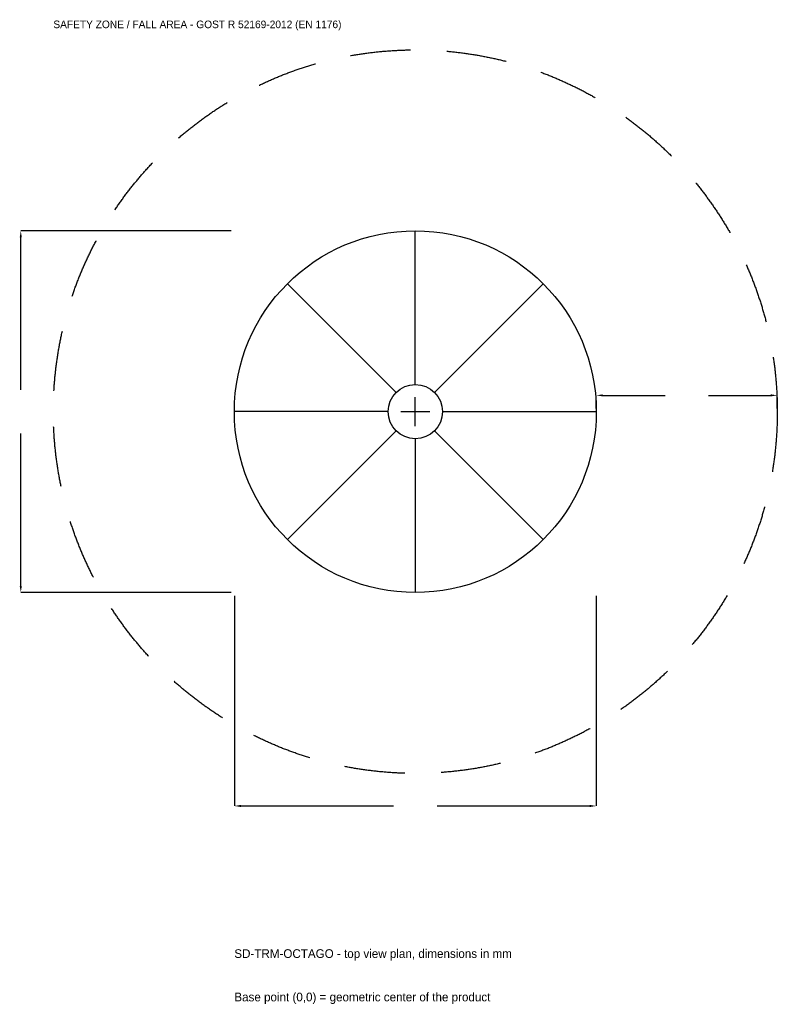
# Model space of a CAD drawing. Extents: x -3279 to 3000, y -4915 to 3250.
import ezdxf

# ---------------------------------------------------------------- set-up
doc = ezdxf.new("R2010")
doc.units = 0
doc.linetypes.add('DASHED', pattern=[800, 500, -300])
for name, color, linetype in [('GP_MAF_zona_bezopasnosti', 1, 'Continuous'), ('ZSK_DANNYE', 3, 'Continuous'), ('ZSK_KONTUR', 7, 'Continuous'), ('ZSK_RAZMERY', 8, 'Continuous')]:
    doc.layers.add(name, color=color, linetype=linetype)
doc.dimstyles.new('ORION', dxfattribs={"dimtxt": 90, "dimasz": 54, "dimexe": 1.25, "dimexo": 27, "dimtad": 1, "dimcen": 2.5, "dimazin": 3, "dimtfac": 1, "dimtmove": 0, "dimatfit": 3})

# ---------------------------------------------------------------- blocks, each defined once
blk = doc.blocks.new('_CLOSEDFILLED')
at = {"color": 0, "linetype": 'BYBLOCK'}
blk.add_solid([(-1, 0.16), (0, 0), (-1, -0.16)], dxfattribs=at)
blk = doc.blocks.new('*D1')
for p, q in [((-1500, -1527), (-1500, -3270)), ((1500, -1527), (1500, -3270)), ((-1446, -3270), (-180, -3270)), ((180, -3270), (1446, -3270))]:
    blk.add_line(p, q)
at = {"layer": 'Defpoints'}
for p in [(-1500, -1500), (1500, -1500), (-1500, -3270)]:
    blk.add_point(p, dxfattribs=at)
at = {"layer": 'ZSK_RAZMERY', "xscale": 54, "yscale": 54, "rotation": 180}
blk.add_blockref('_CLOSEDFILLED', (-1500, -3270), dxfattribs=at)
at = {"layer": 'ZSK_RAZMERY', "xscale": 54, "yscale": 54}
blk.add_blockref('_CLOSEDFILLED', (1500, -3270), dxfattribs=at)
blk = doc.blocks.new('*D2')
for p, q in [((-1527, 1500), (-3270, 1500)), ((-3270, 180), (-3270, 1446)), ((-3270, -1446), (-3270, -180)), ((-1527, -1500), (-3270, -1500))]:
    blk.add_line(p, q)
at = {"layer": 'Defpoints'}
for p in [(-1500, 1500), (-3270, -1500), (-1500, -1500)]:
    blk.add_point(p, dxfattribs=at)
at = {"layer": 'ZSK_RAZMERY', "xscale": 54, "yscale": 54}
for p, rotation in [((-3270, 1500), 90), ((-3270, -1500), 270)]:
    blk.add_blockref('_CLOSEDFILLED', p, dxfattribs=dict(at, rotation=rotation))
blk = doc.blocks.new('*D3')
for p, q in [((1500, 27), (1500, 135)), ((1554, 135), (2070, 135)), ((2430, 135), (2946, 135)), ((3000, 27), (3000, 135))]:
    blk.add_line(p, q)
at = {"layer": 'Defpoints'}
for p in [(1500, 135), (1500, 0), (3000, 0)]:
    blk.add_point(p, dxfattribs=at)
at = {"layer": 'ZSK_RAZMERY', "xscale": 54, "yscale": 54, "rotation": 180}
blk.add_blockref('_CLOSEDFILLED', (1500, 135), dxfattribs=at)
at = {"layer": 'ZSK_RAZMERY', "xscale": 54, "yscale": 54}
blk.add_blockref('_CLOSEDFILLED', (3000, 135), dxfattribs=at)
blk = doc.blocks.new('B1')
at = {"layer": 'GP_MAF_zona_bezopasnosti', "linetype": 'DASHED'}
blk.add_circle((0, 0), 3000, dxfattribs=at)
at = {"layer": 'ZSK_KONTUR'}
for p, q in [((0, 225), (0, 1500)), ((-159.099, 159.099), (-1060.66, 1060.66)), ((159.099, 159.099), (1060.66, 1060.66)), ((-225, 0), (-1500, 0)), ((225, 0), (1500, 0)), ((-159.099, -159.099), (-1060.66, -1060.66)), ((159.099, -159.099), (1060.66, -1060.66)), ((0, -225), (0, -1500))]:
    blk.add_line(p, q, dxfattribs=at)
for radius in [1500, 225]:
    blk.add_circle((0, 0), radius, dxfattribs=at)
at = {"layer": 'ZSK_RAZMERY'}
for p, q in [((0, -120), (0, 120)), ((-120, 0), (120, 0))]:
    blk.add_line(p, q, dxfattribs=at)
at = {"layer": 'GP_MAF_zona_bezopasnosti', "color": 1}
blk.add_text('SAFETY ZONE / FALL AREA - GOST R 52169-2012 (EN 1176)', height=63, dxfattribs=at).set_placement((-3000, 3180))
at = {"layer": 'ZSK_RAZMERY'}
dim = blk.add_linear_dim(base=(-3270, -1500), p1=(-1500, -1500), p2=(-1500, 1500), angle=90, dimstyle='ORION', dxfattribs=at)
dim.commit()
dim.dimension.update_dxf_attribs({"geometry": '*D2', "text_midpoint": (-3270, 0)})
for base, p1, p2, picture, middle in [((1500, 135), (1500, 0), (3000, 0), '*D3', (2250, 135)), ((-1500, -3270), (-1500, -1500), (1500, -1500), '*D1', (0, -3270))]:
    dim = blk.add_linear_dim(base=base, p1=p1, p2=p2, dimstyle='ORION', dxfattribs=at)
    dim.commit()
    dim.dimension.update_dxf_attribs({"geometry": picture, "text_midpoint": middle})

msp = doc.modelspace()

# ---------------------------------------------------------------- block references
msp.add_blockref('B1', (0, 0))

# ---------------------------------------------------------------- texts
at = {"layer": 'ZSK_DANNYE', "color": 3}
msp.add_text('SD-TRM-OCTAGO - top view plan, dimensions in mm', height=72, dxfattribs=at).set_placement((-1500, -4530))
at = {"layer": 'ZSK_DANNYE', "color": 7}
msp.add_text('Base point (0,0) = geometric center of the product', height=72, dxfattribs=at).set_placement((-1500, -4890))

doc.saveas('drawing.dxf')
